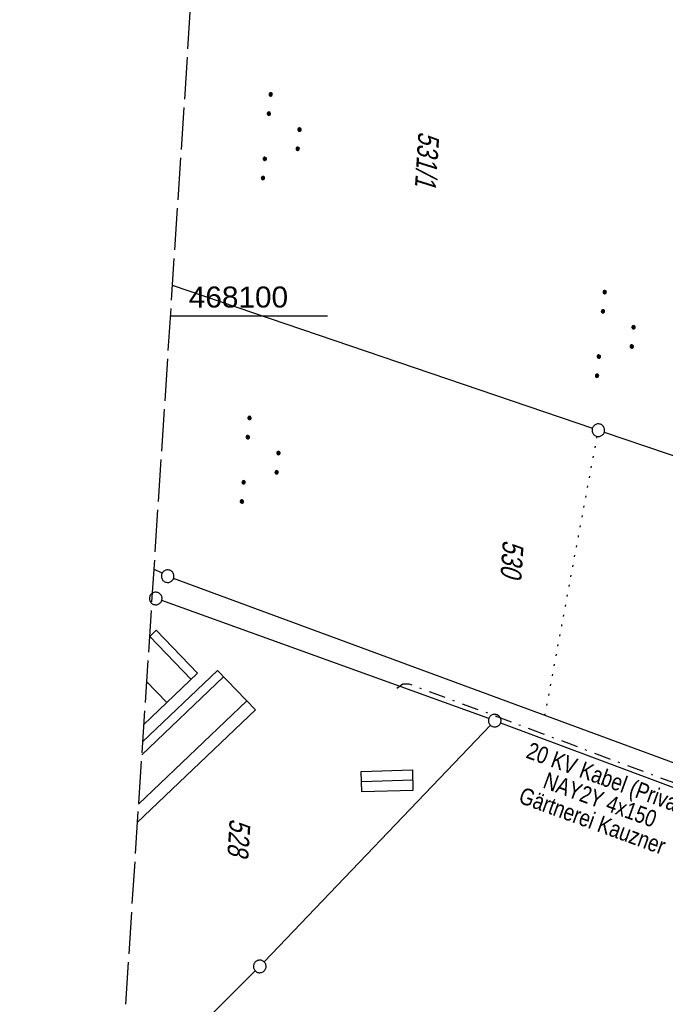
# Model space of a CAD drawing. Extents: x 510891 to 511237, y 467806 to 468748.
# Tile 8 of 28: x 510891 to 510968, y 468018 to 468135. Entities that reach past the tile are written whole.
import ezdxf

# ---------------------------------------------------------------- set-up
doc = ezdxf.new("R2010")
doc.units = 0
doc.header["$LTSCALE"] = 10
doc.header["$MEASUREMENT"] = 0
for name, pattern in [('LT00', [0]), ('LT08', [0.42, 0.2, -0.1, 0.02, -0.1]), ('LT14', [0.6, 0.5, -0.1]), ('PUNKTX2_STR', [0.6, 0.1, -0.5])]:
    doc.linetypes.add(name, pattern=pattern)
doc.layers.get('0').update_dxf_attribs({"linetype": 'LT00'})
doc.layers.add('-BLATT_099-RAND', color=7, linetype='LT14', plot=False)
for name, color, linetype in [('DFK_BEB_SCHR', 254, 'LT00'), ('DFK_BEBAUUNG', 250, 'LT00'), ('DFK_FLUR_NR', 250, 'LT00'), ('DFK_GZPKT', 250, 'LT00'), ('DFK_KATASTER', 250, 'LT00'), ('DFK_NUTZUNG', 250, 'LT00'), ('DFK_NUTZUNGSGRENZE', 70, 'PUNKTX2_STR'), ('STROM_TEXT', 80, 'Continuous'), ('STROM_UNTER', 80, 'LT08'), ('V099_RASTER', 250, 'LT00')]:
    doc.layers.add(name, color=color, linetype=linetype)
doc.styles.get("Standard").update_dxf_attribs({"font": 'ARIAL.TTF'})
doc.styles.add('Versorgungsltg', font='ARIAL.TTF', dxfattribs={"width": 0.8, "height": 2})

# ---------------------------------------------------------------- blocks, each defined once
blk = doc.blocks.new('SYMB7010')
at = {"color": 0, "linetype": 'ByBlock'}
for points in [[(-0.031408, 0.499213), (-0.093728, 0.49134), (-0.15457, 0.475719), (-0.212975, 0.452595), (-0.268021, 0.422333), (-0.31884, 0.385411), (-0.36463, 0.342411), (-0.40467, 0.29401), (-0.438329, 0.240973), (-0.465074, 0.184136), (-0.484486, 0.124395), (-0.496256, 0.062692), (-0.5002, 0)], [(-0.5002, 0), (-0.496256, -0.062692), (-0.484486, -0.124395), (-0.465075, -0.184136), (-0.438329, -0.240973), (-0.404671, -0.29401), (-0.36463, -0.342411), (-0.31884, -0.385411), (-0.268021, -0.422333), (-0.212975, -0.452595), (-0.154571, -0.475719), (-0.093728, -0.49134), (-0.031408, -0.499213), (0.031408, -0.499213)], [(0.5002, 0), (0.496256, 0.062692), (0.484485, 0.124395), (0.465074, 0.184136), (0.438329, 0.240973), (0.40467, 0.29401), (0.36463, 0.342411), (0.31884, 0.385411), (0.268021, 0.422333), (0.212975, 0.452595), (0.15457, 0.475719), (0.093728, 0.49134), (0.031408, 0.499213), (-0.031408, 0.499213)], [(0.031408, -0.499213), (0.093728, -0.491341), (0.15457, -0.475719), (0.212975, -0.452595), (0.268021, -0.422333), (0.31884, -0.385411), (0.36463, -0.342411), (0.404671, -0.294011), (0.438329, -0.240974), (0.465075, -0.184136), (0.484486, -0.124395), (0.496256, -0.062692), (0.500201, 0)]]:
    blk.add_lwpolyline(points, dxfattribs=at)
blk = doc.blocks.new('SYMB7111')
at = {"color": 0, "linetype": 'ByBlock'}
for p, q in [((-0.13, 0.202919), (-0.13, 0.177081)), ((-0.125, 0.172895), (-0.125, 0.207105)), ((-0.12, 0.209164), (-0.12, 0.170836)), ((-0.115, 0.170204), (-0.115, 0.209796)), ((-0.11, 0.209164), (-0.11, 0.170836)), ((-0.105, 0.172895), (-0.105, 0.207105)), ((-0.1, 0.202919), (-0.1, 0.177081)), ((-0.095, 0.189874), (-0.095, 0.190146)), ((0.1, 0.202919), (0.1, 0.177081)), ((0.105, 0.172895), (0.105, 0.207105)), ((0.11, 0.209164), (0.11, 0.170836)), ((0.115, 0.170204), (0.115, 0.209796)), ((0.12, 0.209164), (0.12, 0.170836)), ((0.125, 0.172895), (0.125, 0.207105)), ((0.13, 0.202919), (0.13, 0.177081)), ((0.135, 0.189874), (0.135, 0.190146)), ((-0.515, -0.177081), (-0.515, -0.202919)), ((-0.51, -0.207105), (-0.51, -0.172895)), ((-0.505, -0.170836), (-0.505, -0.209164)), ((-0.5, -0.209796), (-0.5, -0.170204)), ((-0.495, -0.170836), (-0.495, -0.209164)), ((-0.49, -0.207105), (-0.49, -0.172895)), ((-0.485, -0.177081), (-0.485, -0.202919)), ((-0.48, -0.190126), (-0.48, -0.189854)), ((-0.285, -0.177081), (-0.285, -0.202919)), ((-0.28, -0.207105), (-0.28, -0.172895)), ((-0.275, -0.170836), (-0.275, -0.209164)), ((-0.27, -0.209796), (-0.27, -0.170204)), ((-0.265, -0.170836), (-0.265, -0.209164)), ((-0.26, -0.207105), (-0.26, -0.172895)), ((-0.255, -0.177081), (-0.255, -0.202919)), ((-0.25, -0.190126), (-0.25, -0.189854)), ((0.255, -0.177081), (0.255, -0.202919)), ((0.26, -0.207105), (0.26, -0.172895)), ((0.265, -0.170836), (0.265, -0.209164)), ((0.27, -0.209796), (0.27, -0.170204)), ((0.275, -0.170836), (0.275, -0.209164)), ((0.28, -0.207105), (0.28, -0.172895)), ((0.285, -0.177081), (0.285, -0.202919)), ((0.29, -0.190126), (0.29, -0.189854)), ((0.485, -0.177081), (0.485, -0.202919)), ((0.49, -0.207105), (0.49, -0.172895)), ((0.495, -0.170836), (0.495, -0.209164)), ((0.5, -0.209796), (0.5, -0.170204)), ((0.505, -0.170836), (0.505, -0.209164)), ((0.51, -0.207105), (0.51, -0.172895)), ((0.515, -0.177081), (0.515, -0.202919)), ((0.52, -0.190126), (0.52, -0.189854))]:
    blk.add_line(p, q, dxfattribs=at)
for points in [[(-0.095, 0.19), (-0.096981, 0.198678), (-0.10253, 0.205637), (-0.11055, 0.209499), (-0.11945, 0.209499), (-0.12747, 0.205637), (-0.133019, 0.198678), (-0.135, 0.19), (-0.133019, 0.181322), (-0.12747, 0.174363), (-0.11945, 0.170501), (-0.11055, 0.170501), (-0.10253, 0.174363), (-0.096981, 0.181322), (-0.095, 0.19)], [(0.135, 0.19), (0.133019, 0.198678), (0.12747, 0.205637), (0.11945, 0.209499), (0.11055, 0.209499), (0.10253, 0.205637), (0.096981, 0.198678), (0.095, 0.19), (0.096981, 0.181322), (0.10253, 0.174363), (0.11055, 0.170501), (0.11945, 0.170501), (0.12747, 0.174363), (0.133019, 0.181322), (0.135, 0.19)], [(-0.48, -0.19), (-0.481981, -0.181322), (-0.48753, -0.174363), (-0.49555, -0.170501), (-0.50445, -0.170501), (-0.51247, -0.174363), (-0.518019, -0.181322), (-0.52, -0.19), (-0.518019, -0.198678), (-0.51247, -0.205637), (-0.50445, -0.209499), (-0.49555, -0.209499), (-0.48753, -0.205637), (-0.481981, -0.198678), (-0.48, -0.19)], [(-0.25, -0.19), (-0.251981, -0.181322), (-0.25753, -0.174363), (-0.26555, -0.170501), (-0.27445, -0.170501), (-0.28247, -0.174363), (-0.288019, -0.181322), (-0.29, -0.19), (-0.288019, -0.198678), (-0.28247, -0.205637), (-0.27445, -0.209499), (-0.26555, -0.209499), (-0.25753, -0.205637), (-0.251981, -0.198678), (-0.25, -0.19)], [(0.29, -0.19), (0.288019, -0.181322), (0.28247, -0.174363), (0.27445, -0.170501), (0.26555, -0.170501), (0.25753, -0.174363), (0.251981, -0.181322), (0.25, -0.19), (0.251981, -0.198678), (0.25753, -0.205637), (0.26555, -0.209499), (0.27445, -0.209499), (0.28247, -0.205637), (0.288019, -0.198678), (0.29, -0.19)], [(0.52, -0.19), (0.518019, -0.181322), (0.51247, -0.174363), (0.50445, -0.170501), (0.49555, -0.170501), (0.48753, -0.174363), (0.481981, -0.181322), (0.48, -0.19), (0.481981, -0.198678), (0.48753, -0.205637), (0.49555, -0.209499), (0.50445, -0.209499), (0.51247, -0.205637), (0.518019, -0.198678), (0.52, -0.19)]]:
    blk.add_lwpolyline(points, dxfattribs=at)

msp = doc.modelspace()

# ---------------------------------------------------------------- linework, layer by layer
at = {"layer": '-BLATT_099-RAND'}
msp.add_lwpolyline([(510950.96, 468747.5), (510890.95, 467824.45), (511177.35, 467805.83), (511237.36, 468728.88), (510950.96, 468747.5)], dxfattribs=at)
at = {"layer": 'DFK_BEB_SCHR'}
for p, q in [((510911.34, 468056.72), (510906.43, 468061.84)), ((510915.2, 468057.04), (510905.47, 468047.75)), ((510906.04, 468056.47), (510908.45, 468053.96)), ((510905.09, 468041.86), (510917.98, 468054.16)), ((510937.72, 468044.7), (510931.62, 468044.54))]:
    msp.add_line(p, q, dxfattribs=at)
at = {"layer": 'DFK_BEBAUUNG'}
for points in [[(510906.38, 468061.79), (510907.2, 468062.57), (510912.1, 468057.45), (510905.7, 468051.32)], [(510905.57, 468049.28), (510914.49, 468057.78), (510919.01, 468053.09)], [(510919.01, 468053.09), (510904.94, 468039.66)], [(510937.75, 468043.5), (510931.65, 468043.34), (510931.59, 468045.77), (510937.69, 468045.93), (510937.75, 468043.5)]]:
    msp.add_lwpolyline(points, dxfattribs=at)
at = {"layer": 'DFK_KATASTER'}
for p, q in [((510909.1, 468103.66), (510959.1, 468086.63)), ((510960.52, 468086.15), (510975.05, 468081.2)), ((510907.89, 468069.35), (510906.91, 468069.84)), ((511007.15, 468032.61), (510909.26, 468068.75)), ((510946.77, 468052.06), (510907.85, 468066.1)), ((510920.04, 468023.08), (510946.96, 468051.27)), ((510948.18, 468051.55), (511007.01, 468029.48)), ((510902.75, 468005.91), (510918.99, 468022.01))]:
    msp.add_line(p, q, dxfattribs=at)
at = {"layer": 'DFK_NUTZUNGSGRENZE', "ltscale": 0.2}
msp.add_line((510953.46, 468052.43), (510959.67, 468085.65), dxfattribs=at)
at = {"layer": 'STROM_UNTER', "flags": 128}
msp.add_lwpolyline([(510935.81, 468055.66), (510936.53, 468056.2), (510937.26, 468056.2), (510942.05, 468054.39), (510945.97, 468052.97), (510953.12, 468050.29), (510961.12, 468047.27), (510968.86, 468044.39), (510976.37, 468041.64), (510983.97, 468038.71), (510992.48, 468035.5), (511002, 468031.83), (511007.63, 468029.67), (511008.63, 468029.46), (511009.35, 468029.07), (511010.18, 468030.16), (511011.56, 468033.35), (511012.65, 468035.73), (511013.05, 468040.33), (511013.49, 468045.46), (511014.03, 468051.81), (511014.06, 468057.65), (511014.09, 468063.43), (511014.13, 468069.94), (511014, 468077.49), (511013.86, 468081.47), (511013.85, 468082.83), (511013.74, 468083.43), (511013.48, 468084.14), (511012.27, 468085.78), (511010.77, 468088.06), (511009.63, 468090.72), (511008.1, 468094.63), (511007.48, 468096.09), (511007.33, 468097.63), (511007.42, 468100.22), (511007.58, 468105.61), (511007.87, 468113.1), (511008.03, 468118.86), (511008.31, 468125.09), (511008.47, 468132.62), (511017.35, 468132.07), (511018.85, 468131.98), (511019.6, 468132.11), (511020.32, 468132.75), (511021.84, 468134.1), (511023.11, 468135.09), (511024.8, 468135.88), (511026.15, 468136.37), (511027.61, 468136.57), (511029.76, 468136.51), (511036.81, 468136.2), (511047.62, 468135.83), (511054.76, 468135.57), (511057.98, 468135.43), (511060.38, 468135.85), (511063.2, 468136.61), (511064.14, 468137.66), (511065, 468138.73), (511065.14, 468141.12), (511065.33, 468144.83), (511065.55, 468149.34), (511065.61, 468151.12), (511066.97, 468157.53), (511067.86, 468161.75), (511070.98, 468163.82), (511075.96, 468166.48), (511083.46, 468169.33), (511090.08, 468171.9), (511095.64, 468173.7), (511099.03, 468174.85), (511098.46, 468176.56), (511096.2, 468183.29), (511094.16, 468190.57), (511092.32, 468198.34), (511091.58, 468202.36), (511091.32, 468203.84), (511089.9, 468204.91), (511088.92, 468205.64), (511088.5, 468205.91), (511087.37, 468204.27)], dxfattribs=at)
at = {"layer": 'V099_RASTER'}
msp.add_line((510908.87, 468100), (510927.59, 468100), dxfattribs=at)

# ---------------------------------------------------------------- block references
at = {"layer": 'DFK_GZPKT', "xscale": 1.500000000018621, "yscale": 1.5, "zscale": 1.5, "rotation": 264.7377099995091}
for p in [(510959.81, 468086.39), (510908.56, 468069.01), (510907.14, 468066.35), (510947.48, 468051.81), (510919.52, 468022.54)]:
    msp.add_blockref('SYMB7010', p, dxfattribs=at)
at = {"layer": 'DFK_NUTZUNG', "xscale": 9.999999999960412, "yscale": 10, "zscale": 10, "rotation": 264.7377000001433}
for p in [(510922.25, 468121.22), (510962, 468097.68), (510919.74, 468082.7)]:
    msp.add_blockref('SYMB7111', p, dxfattribs=at)

# ---------------------------------------------------------------- texts
at = {"layer": 'DFK_FLUR_NR', "oblique": 13.754, "width": 0.75}
for s, p in [('531/1', (510938.41, 468122.01)), ('530', (510948.45, 468073.37)), ('528', (510915.95, 468040.19))]:
    msp.add_text(s, height=2.5, rotation=266.2803, dxfattribs=at).set_placement(p)
at = {"layer": 'STROM_TEXT', "insert": (510960.02, 468042.38), "char_height": 2, "attachment_point": 5, "rotation": 339.9678, "line_spacing_factor": 0.8, "style": 'Versorgungsltg'}
msp.add_mtext('20 KV Kabel (Privat)\\PNAY2Y 4x150\\PGärtnerei Kauzner', dxfattribs=at)
at = {"layer": 'V099_RASTER', "width": 1.014}
msp.add_text(' 468100', height=2.5, rotation=0.0004, dxfattribs=at).set_placement((510910.09, 468101))

doc.saveas('drawing.dxf')
